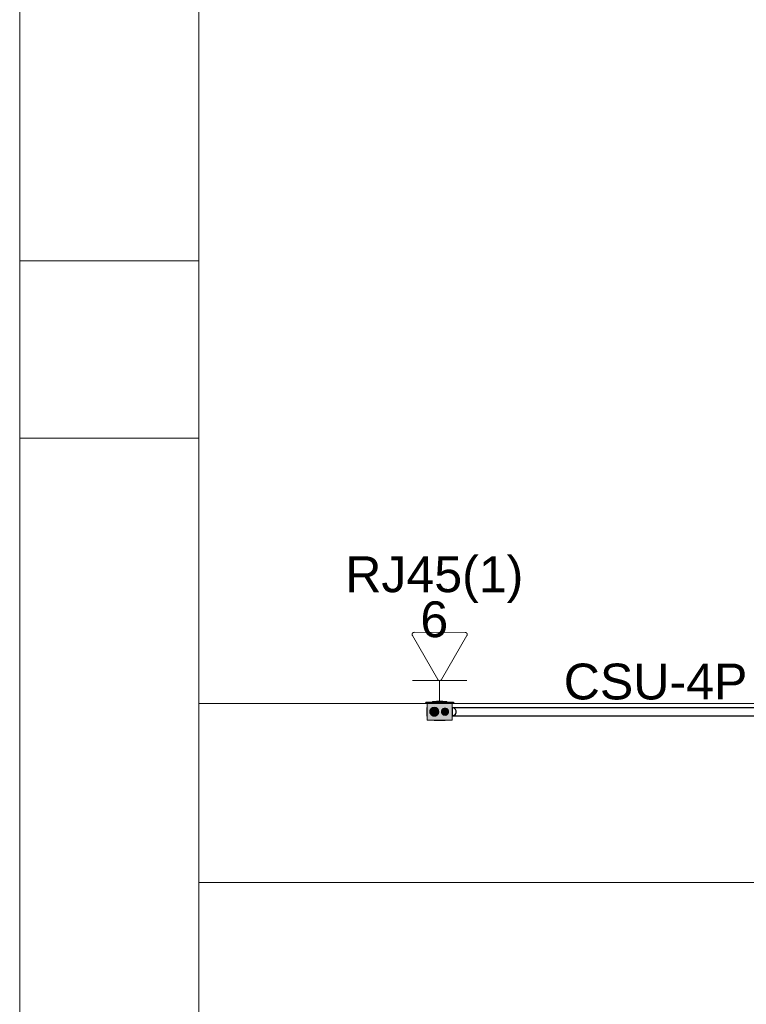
# Model space of a CAD drawing. Header units: millimetres. Extents: x 4476663 to 4477054, y -30323851 to -30323414.
# Tile 199 of 256: x 4476889.1 to 4476893.16, y -30323530.55 to -30323525.05. Entities that reach past the tile are written whole.
import ezdxf

# ---------------------------------------------------------------- set-up
doc = ezdxf.new("R2010")
doc.units = ezdxf.units.MM
doc.linetypes.add('NULL', pattern=[0])
for name, color, linetype, lineweight in [('CE-Caixa', 9, 'Continuous', 18), ('CE-Condutos (Baixa)', 6, 'Continuous', 25), ('CE-PT Dados', 7, 'Continuous', 5), ('CE-Textos fios', 7, 'Continuous', 9), ('IFC-Caixa de passagem-Contorno', 44, 'Continuous', 5), ('IFC-Parede padrão-Contorno', 44, 'Continuous', 5), ('Textos', 7, 'Continuous', 9)]:
    doc.layers.add(name, color=color, linetype=linetype, lineweight=lineweight)
doc.styles.add('ARIAL', font='arial.ttf')

msp = doc.modelspace()

# ---------------------------------------------------------------- hatches: boundary and pattern name
at = {"layer": 'CE-Caixa', "linetype": 'Continuous'}
for points in [[(4476891.5193, -30323528.8619), (4476891.3733, -30323528.8619), (4476891.3664, -30323528.8679), (4476891.5264, -30323528.8679)], [(4476891.5163, -30323528.8679), (4476891.4792, -30323528.8932), (4476891.4961, -30323528.9134), (4476891.4846, -30323528.9341), (4476891.4668, -30323528.9331), (4476891.4928, -30323528.9266), (4476891.4593, -30323528.9274), (4476891.4719, -30323528.8981), (4476891.3763, -30323528.9629), (4476891.4411, -30323528.9629), (4476891.4662, -30323528.9613), (4476891.4804, -30323528.9574), (4476891.447, -30323528.9629), (4476891.5163, -30323528.9629)], [(4476891.5012, -30323528.8714), (4476891.4817, -30323528.8759), (4476891.4867, -30323528.8679), (4476891.3763, -30323528.8679), (4476891.3763, -30323528.9629), (4476891.4088, -30323528.9409), (4476891.3892, -30323528.931), (4476891.4059, -30323528.8879), (4476891.4087, -30323528.9044), (4476891.4144, -30323528.9036), (4476891.4178, -30323528.8879), (4476891.423, -30323528.9025), (4476891.4428, -30323528.9046), (4476891.4297, -30323528.9133), (4476891.4301, -30323528.9259), (4476891.4546, -30323528.8983), (4476891.4638, -30323528.8991), (4476891.4592, -30323528.8932), (4476891.4431, -30323528.9156), (4476891.5163, -30323528.8679), (4476891.4878, -30323528.8679), (4476891.4817, -30323528.8759), (4476891.5012, -30323528.8714), (4476891.4819, -30323528.8862)], [(4476891.4228, -30323528.9396), (4476891.438, -30323528.9279), (4476891.4405, -30323528.909), (4476891.4288, -30323528.8938), (4476891.4099, -30323528.8913), (4476891.3947, -30323528.9029), (4476891.3922, -30323528.9219), (4476891.4038, -30323528.9371)], [(4476891.4059, -30323528.8879), (4476891.4002, -30323528.9055), (4476891.4059, -30323528.9047)], [(4476891.4867, -30323528.8579), (4476891.4059, -30323528.8579), (4476891.4059, -30323528.8619), (4476891.4573, -30323528.8619)], [(4476891.4178, -30323528.8879), (4476891.4153, -30323528.9035), (4476891.4219, -30323528.9026)], [(4476891.4288, -30323528.8579), (4476891.4617, -30323528.8579), (4476891.4638, -30323528.8559), (4476891.4288, -30323528.8559)], [(4476891.4863, -30323528.8981), (4476891.4663, -30323528.8981), (4476891.4563, -30323528.9154), (4476891.4663, -30323528.9327), (4476891.4863, -30323528.9327), (4476891.4963, -30323528.9154)]]:
    msp.add_hatch(color=163, dxfattribs=at).paths.add_polyline_path(points)

# ---------------------------------------------------------------- linework, layer by layer
at = {"layer": 'CE-Caixa'}
for p, q in [((4476891.3733, -30323528.8619), (4476891.3664, -30323528.8679)), ((4476891.3664, -30323528.8679), (4476891.3763, -30323528.8679)), ((4476891.4059, -30323528.8619), (4476891.3733, -30323528.8619)), ((4476891.3747, -30323528.8913), (4476891.3747, -30323528.8938)), ((4476891.3747, -30323528.8938), (4476891.3747, -30323528.8977)), ((4476891.3747, -30323528.8977), (4476891.3747, -30323528.9029)), ((4476891.3763, -30323528.8679), (4476891.4059, -30323528.8679)), ((4476891.3763, -30323528.8679), (4476891.3763, -30323528.8822)), ((4476891.3839, -30323528.8679), (4476891.3763, -30323528.8679)), ((4476891.3763, -30323528.8822), (4476891.3763, -30323528.8879)), ((4476891.3763, -30323528.8879), (4476891.3763, -30323528.9086)), ((4476891.4059, -30323528.8679), (4476891.3839, -30323528.8679)), ((4476891.3987, -30323528.8977), (4476891.3947, -30323528.9029)), ((4476891.4038, -30323528.8938), (4476891.3987, -30323528.8977)), ((4476891.4099, -30323528.8913), (4476891.4038, -30323528.8938)), ((4476891.4059, -30323528.8579), (4476891.4059, -30323528.8619)), ((4476891.4288, -30323528.8579), (4476891.4059, -30323528.8579)), ((4476891.4288, -30323528.8619), (4476891.4059, -30323528.8619)), ((4476891.4059, -30323528.8679), (4476891.4288, -30323528.8679)), ((4476891.4136, -30323528.8679), (4476891.4059, -30323528.8679)), ((4476891.4163, -30323528.8904), (4476891.4099, -30323528.8913)), ((4476891.4288, -30323528.8679), (4476891.4136, -30323528.8679)), ((4476891.4228, -30323528.8913), (4476891.4163, -30323528.8904)), ((4476891.4288, -30323528.8938), (4476891.4228, -30323528.8913)), ((4476891.4638, -30323528.8559), (4476891.4288, -30323528.8559)), ((4476891.4288, -30323528.8559), (4476891.4288, -30323528.8579)), ((4476891.4638, -30323528.8579), (4476891.4288, -30323528.8579)), ((4476891.4638, -30323528.8619), (4476891.4288, -30323528.8619)), ((4476891.4288, -30323528.8679), (4476891.4638, -30323528.8679)), ((4476891.4476, -30323528.8679), (4476891.4288, -30323528.8679)), ((4476891.434, -30323528.8977), (4476891.4288, -30323528.8938)), ((4476891.438, -30323528.9029), (4476891.434, -30323528.8977)), ((4476891.4629, -30323528.8679), (4476891.4476, -30323528.8679)), ((4476891.4622, -30323528.9013), (4476891.459, -30323528.9054)), ((4476891.4663, -30323528.8981), (4476891.4622, -30323528.9013)), ((4476891.4638, -30323528.8679), (4476891.4629, -30323528.8679)), ((4476891.4638, -30323528.8579), (4476891.4638, -30323528.8559)), ((4476891.4867, -30323528.8579), (4476891.4638, -30323528.8579)), ((4476891.4867, -30323528.8619), (4476891.4638, -30323528.8619)), ((4476891.4638, -30323528.8679), (4476891.4867, -30323528.8679)), ((4476891.4745, -30323528.8679), (4476891.4638, -30323528.8679)), ((4476891.4712, -30323528.8961), (4476891.4663, -30323528.8981)), ((4476891.4763, -30323528.8954), (4476891.4712, -30323528.8961)), ((4476891.4867, -30323528.8679), (4476891.4745, -30323528.8679)), ((4476891.4815, -30323528.8961), (4476891.4763, -30323528.8954)), ((4476891.4863, -30323528.8981), (4476891.4815, -30323528.8961)), ((4476891.4905, -30323528.9013), (4476891.4863, -30323528.8981)), ((4476891.4867, -30323528.8619), (4476891.4867, -30323528.8579)), ((4476891.5193, -30323528.8619), (4476891.4867, -30323528.8619)), ((4476891.4867, -30323528.8679), (4476891.5163, -30323528.8679)), ((4476891.4878, -30323528.8679), (4476891.4867, -30323528.8679)), ((4476891.5057, -30323528.8679), (4476891.4878, -30323528.8679)), ((4476891.4937, -30323528.9054), (4476891.4905, -30323528.9013)), ((4476891.5163, -30323528.8679), (4476891.5057, -30323528.8679)), ((4476891.5163, -30323528.8679), (4476891.5264, -30323528.8679)), ((4476891.5163, -30323528.8707), (4476891.5163, -30323528.8679)), ((4476891.5163, -30323528.8859), (4476891.5163, -30323528.8707)), ((4476891.5163, -30323528.8924), (4476891.5163, -30323528.8859)), ((4476891.5163, -30323528.8932), (4476891.5163, -30323528.8924)), ((4476891.5163, -30323528.8958), (4476891.5163, -30323528.8932)), ((4476891.5163, -30323528.9098), (4476891.5163, -30323528.8958)), ((4476891.5179, -30323528.8932), (4476891.5179, -30323528.8913)), ((4476891.5179, -30323528.8938), (4476891.5179, -30323528.8932)), ((4476891.5179, -30323528.8932), (4476891.5179, -30323528.8932)), ((4476891.5179, -30323528.8977), (4476891.5179, -30323528.8938)), ((4476891.5179, -30323528.9029), (4476891.5179, -30323528.8977)), ((4476891.5264, -30323528.8679), (4476891.5193, -30323528.8619)), ((4476891.3747, -30323528.9029), (4476891.3747, -30323528.909)), ((4476891.3747, -30323528.909), (4476891.3747, -30323528.9154)), ((4476891.3747, -30323528.9154), (4476891.3747, -30323528.9219)), ((4476891.3747, -30323528.9219), (4476891.3747, -30323528.9279)), ((4476891.3747, -30323528.9279), (4476891.3747, -30323528.9331)), ((4476891.3747, -30323528.9331), (4476891.3747, -30323528.9371)), ((4476891.3747, -30323528.9371), (4476891.3747, -30323528.9396)), ((4476891.3747, -30323528.9396), (4476891.3747, -30323528.9404)), ((4476891.3747, -30323528.9404), (4476891.3763, -30323528.9404)), ((4476891.3763, -30323528.9086), (4476891.3763, -30323528.916)), ((4476891.3763, -30323528.916), (4476891.3763, -30323528.9257)), ((4476891.3763, -30323528.9257), (4476891.3763, -30323528.9355)), ((4476891.3763, -30323528.9355), (4476891.3763, -30323528.9404)), ((4476891.3763, -30323528.9404), (4476891.3763, -30323528.9629)), ((4476891.3922, -30323528.909), (4476891.3913, -30323528.9154)), ((4476891.3913, -30323528.9154), (4476891.3922, -30323528.9219)), ((4476891.3947, -30323528.9029), (4476891.3922, -30323528.909)), ((4476891.3922, -30323528.9219), (4476891.3947, -30323528.9279)), ((4476891.3947, -30323528.9279), (4476891.3987, -30323528.9331)), ((4476891.3987, -30323528.9331), (4476891.4038, -30323528.9371)), ((4476891.4038, -30323528.9371), (4476891.4099, -30323528.9396)), ((4476891.4099, -30323528.9396), (4476891.4163, -30323528.9404)), ((4476891.4163, -30323528.9404), (4476891.4228, -30323528.9396)), ((4476891.4228, -30323528.9396), (4476891.4288, -30323528.9371)), ((4476891.4288, -30323528.9371), (4476891.434, -30323528.9331)), ((4476891.434, -30323528.9331), (4476891.438, -30323528.9279)), ((4476891.4405, -30323528.909), (4476891.438, -30323528.9029)), ((4476891.438, -30323528.9279), (4476891.4405, -30323528.9219)), ((4476891.4413, -30323528.9154), (4476891.4405, -30323528.909)), ((4476891.4405, -30323528.9219), (4476891.4413, -30323528.9154)), ((4476891.457, -30323528.9102), (4476891.4563, -30323528.9154)), ((4476891.4563, -30323528.9154), (4476891.457, -30323528.9206)), ((4476891.459, -30323528.9054), (4476891.457, -30323528.9102)), ((4476891.457, -30323528.9206), (4476891.459, -30323528.9254)), ((4476891.459, -30323528.9254), (4476891.4622, -30323528.9296)), ((4476891.4622, -30323528.9296), (4476891.4663, -30323528.9327)), ((4476891.4663, -30323528.9327), (4476891.4712, -30323528.9348)), ((4476891.4712, -30323528.9348), (4476891.4763, -30323528.9354)), ((4476891.4763, -30323528.9354), (4476891.4815, -30323528.9348)), ((4476891.4815, -30323528.9348), (4476891.4863, -30323528.9327)), ((4476891.4863, -30323528.9327), (4476891.4905, -30323528.9296)), ((4476891.4905, -30323528.9296), (4476891.4937, -30323528.9254)), ((4476891.4957, -30323528.9102), (4476891.4937, -30323528.9054)), ((4476891.4937, -30323528.9254), (4476891.4957, -30323528.9206)), ((4476891.4963, -30323528.9154), (4476891.4957, -30323528.9102)), ((4476891.4957, -30323528.9206), (4476891.4963, -30323528.9154)), ((4476891.5163, -30323528.9377), (4476891.5163, -30323528.9098)), ((4476891.5163, -30323528.9385), (4476891.5163, -30323528.9377)), ((4476891.5163, -30323528.9404), (4476891.5163, -30323528.9385)), ((4476891.5163, -30323528.9449), (4476891.5163, -30323528.9404)), ((4476891.5163, -30323528.9404), (4476891.5179, -30323528.9404)), ((4476891.5163, -30323528.9559), (4476891.5163, -30323528.9449)), ((4476891.5163, -30323528.9629), (4476891.5163, -30323528.9559)), ((4476891.5179, -30323528.909), (4476891.5179, -30323528.9029)), ((4476891.5179, -30323528.9154), (4476891.5179, -30323528.909)), ((4476891.5179, -30323528.9219), (4476891.5179, -30323528.9154)), ((4476891.5179, -30323528.9279), (4476891.5179, -30323528.9219)), ((4476891.5179, -30323528.9331), (4476891.5179, -30323528.9279)), ((4476891.5179, -30323528.9371), (4476891.5179, -30323528.9331)), ((4476891.5179, -30323528.9376), (4476891.5179, -30323528.9371)), ((4476891.5179, -30323528.9377), (4476891.5179, -30323528.9376)), ((4476891.5179, -30323528.9396), (4476891.5179, -30323528.9377)), ((4476891.5179, -30323528.9404), (4476891.5179, -30323528.9396)), ((4476891.3763, -30323528.9629), (4476891.4411, -30323528.9629)), ((4476891.4154, -30323528.9643), (4476891.4186, -30323528.9643)), ((4476891.4186, -30323528.9643), (4476891.4237, -30323528.9643)), ((4476891.4222, -30323528.9643), (4476891.4247, -30323528.9643)), ((4476891.4247, -30323528.9643), (4476891.4287, -30323528.9643)), ((4476891.4287, -30323528.9643), (4476891.4338, -30323528.9643)), ((4476891.4338, -30323528.9643), (4476891.4399, -30323528.9643)), ((4476891.4399, -30323528.9643), (4476891.4463, -30323528.9643)), ((4476891.4411, -30323528.9629), (4476891.447, -30323528.9629)), ((4476891.4463, -30323528.9643), (4476891.4528, -30323528.9643)), ((4476891.447, -30323528.9629), (4476891.4649, -30323528.9629)), ((4476891.4528, -30323528.9643), (4476891.4588, -30323528.9643)), ((4476891.4588, -30323528.9643), (4476891.464, -30323528.9643)), ((4476891.464, -30323528.9643), (4476891.468, -30323528.9643)), ((4476891.4649, -30323528.9629), (4476891.4781, -30323528.9629)), ((4476891.468, -30323528.9643), (4476891.4705, -30323528.9643)), ((4476891.469, -30323528.9643), (4476891.474, -30323528.9643)), ((4476891.474, -30323528.9643), (4476891.4772, -30323528.9643)), ((4476891.4781, -30323528.9629), (4476891.4901, -30323528.9629)), ((4476891.4901, -30323528.9629), (4476891.4963, -30323528.9629)), ((4476891.4963, -30323528.9629), (4476891.5026, -30323528.9629)), ((4476891.5026, -30323528.9629), (4476891.5057, -30323528.9629)), ((4476891.5057, -30323528.9629), (4476891.5087, -30323528.9629)), ((4476891.5087, -30323528.9629), (4476891.5163, -30323528.9629))]:
    msp.add_line(p, q, dxfattribs=at)
at = {"layer": 'CE-Condutos (Baixa)'}
for p, q in [((4476893.8265, -30323528.8932), (4476891.5163, -30323528.8932)), ((4476891.5187, -30323528.8932), (4476891.5179, -30323528.8932)), ((4476891.5275, -30323528.896), (4476891.5187, -30323528.8932)), ((4476891.5345, -30323528.9023), (4476891.5275, -30323528.896)), ((4476891.5382, -30323528.9108), (4476891.5345, -30323528.9023)), ((4476891.5179, -30323528.9376), (4476891.5187, -30323528.9377)), ((4476891.5179, -30323528.9377), (4476891.5187, -30323528.9377)), ((4476891.5187, -30323528.9377), (4476891.5275, -30323528.9348)), ((4476891.5187, -30323528.9377), (4476893.8318, -30323528.9377)), ((4476891.5275, -30323528.9348), (4476891.5345, -30323528.9286)), ((4476891.5345, -30323528.9286), (4476891.5382, -30323528.9201)), ((4476891.5382, -30323528.9201), (4476891.5382, -30323528.9108))]:
    msp.add_line(p, q, dxfattribs=at)
at = {"layer": 'CE-PT Dados'}
for p, q in [((4476891.4359, -30323528.7352), (4476891.2943, -30323528.4898)), ((4476891.3047, -30323528.4718), (4476891.5879, -30323528.472)), ((4476891.5983, -30323528.49), (4476891.4567, -30323528.7352)), ((4476891.4463, -30323528.7412), (4476891.2951, -30323528.7412)), ((4476891.4463, -30323528.7412), (4476891.4463, -30323528.8618)), ((4476891.4463, -30323528.7412), (4476891.5975, -30323528.7412))]:
    msp.add_line(p, q, dxfattribs=at)
for points in [[(4476891.3047, -30323528.4718), (4476891.3033, -30323528.4719), (4476891.3019, -30323528.4722), (4476891.3006, -30323528.4726), (4476891.2993, -30323528.4731), (4476891.2981, -30323528.4738), (4476891.297, -30323528.4746), (4476891.2959, -30323528.4756), (4476891.295, -30323528.4767), (4476891.2943, -30323528.4778), (4476891.2936, -30323528.4791), (4476891.2932, -30323528.4804), (4476891.2928, -30323528.4818), (4476891.2927, -30323528.4831), (4476891.2927, -30323528.4845), (4476891.2928, -30323528.4859), (4476891.2932, -30323528.4873), (4476891.2936, -30323528.4886), (4476891.2943, -30323528.4898)], [(4476891.5983, -30323528.49), (4476891.5989, -30323528.4887), (4476891.5994, -30323528.4874), (4476891.5997, -30323528.4861), (4476891.5999, -30323528.4847), (4476891.5999, -30323528.4833), (4476891.5997, -30323528.4819), (4476891.5994, -30323528.4805), (4476891.5989, -30323528.4792), (4476891.5983, -30323528.478), (4476891.5975, -30323528.4768), (4476891.5967, -30323528.4757), (4476891.5956, -30323528.4748), (4476891.5945, -30323528.4739), (4476891.5933, -30323528.4732), (4476891.592, -30323528.4727), (4476891.5907, -30323528.4723), (4476891.5893, -30323528.4721), (4476891.5879, -30323528.472)], [(4476891.4359, -30323528.7352), (4476891.4367, -30323528.7364), (4476891.4376, -30323528.7375), (4476891.4386, -30323528.7384), (4476891.4397, -30323528.7392), (4476891.4409, -30323528.7399), (4476891.4422, -30323528.7405), (4476891.4436, -30323528.7409), (4476891.4449, -30323528.7411), (4476891.4463, -30323528.7412), (4476891.4477, -30323528.7411), (4476891.4491, -30323528.7409), (4476891.4504, -30323528.7405), (4476891.4517, -30323528.7399), (4476891.4529, -30323528.7392), (4476891.454, -30323528.7384), (4476891.4551, -30323528.7375), (4476891.456, -30323528.7364), (4476891.4567, -30323528.7352)]]:
    msp.add_lwpolyline(points, dxfattribs=at)
at = {"layer": 'IFC-Caixa de passagem-Contorno'}
for p, q in [((4476891.5243, -30323528.8618), (4476891.3683, -30323528.8618)), ((4476891.3683, -30323528.8618), (4476891.3683, -30323528.8678)), ((4476891.5243, -30323528.8678), (4476891.3683, -30323528.8678)), ((4476891.3763, -30323528.8678), (4476891.3763, -30323528.9628)), ((4476891.5163, -30323528.8678), (4476891.5163, -30323528.9628)), ((4476891.5243, -30323528.8618), (4476891.5243, -30323528.8678)), ((4476891.5163, -30323528.9628), (4476891.3763, -30323528.9628))]:
    msp.add_line(p, q, dxfattribs=at)
for centre, radius in [((4476891.4163, -30323528.9154), 0.025), ((4476891.4763, -30323528.9154), 0.0199)]:
    msp.add_circle(centre, radius, dxfattribs=at)
at = {"layer": 'IFC-Parede padrão-Contorno', "color": 8, "lineweight": 5}
for p, q in [((4476889.1033, -30323525.3016), (4476889.1033, -30323523.8932)), ((4476890.1033, -30323525.3016), (4476890.1033, -30323523.8932)), ((4476889.1033, -30323526.397), (4476889.1033, -30323525.3016)), ((4476890.1033, -30323526.397), (4476890.1033, -30323525.3016)), ((4476889.1033, -30323527.387), (4476889.1033, -30323526.397)), ((4476889.1033, -30323526.397), (4476889.9783, -30323526.397)), ((4476889.9783, -30323526.397), (4476890.1033, -30323526.397)), ((4476890.1033, -30323527.387), (4476890.1033, -30323526.397)), ((4476889.1033, -30323527.387), (4476889.9182, -30323527.387)), ((4476889.1033, -30323529.0226), (4476889.1033, -30323527.387)), ((4476889.1033, -30323527.387), (4476889.2283, -30323527.387)), ((4476889.2283, -30323527.387), (4476890.1033, -30323527.387)), ((4476890.1033, -30323529.0226), (4476890.1033, -30323527.387)), ((4476890.1033, -30323529.068), (4476890.1033, -30323528.8684)), ((4476890.1033, -30323528.8684), (4476896.1722, -30323528.8684)), ((4476889.1033, -30323531.4058), (4476889.1033, -30323529.0226)), ((4476890.1033, -30323531.4058), (4476890.1033, -30323529.0226)), ((4476890.1033, -30323529.8684), (4476896.1722, -30323529.8684))]:
    msp.add_line(p, q, dxfattribs=at)

# ---------------------------------------------------------------- texts
at = {"layer": 'CE-Textos fios', "linetype": 'NULL', "insert": (4476892.1385, -30323528.8494), "char_height": 0.2, "width": 2.049695, "attachment_point": 7, "line_spacing_factor": 0.6, "style": 'ARIAL'}
msp.add_mtext('CSU-4P', dxfattribs=at)
at = {"layer": 'Textos', "linetype": 'NULL', "char_height": 0.2, "attachment_point": 8, "line_spacing_factor": 0.6, "style": 'ARIAL'}
for s, insert, width in [('RJ45(1)', (4476891.4163, -30323528.3078), 1.987195), ('6', (4476891.4163, -30323528.5018), 0.310671)]:
    msp.add_mtext(s, dxfattribs=dict(at, insert=insert, width=width))

doc.saveas('drawing.dxf')
